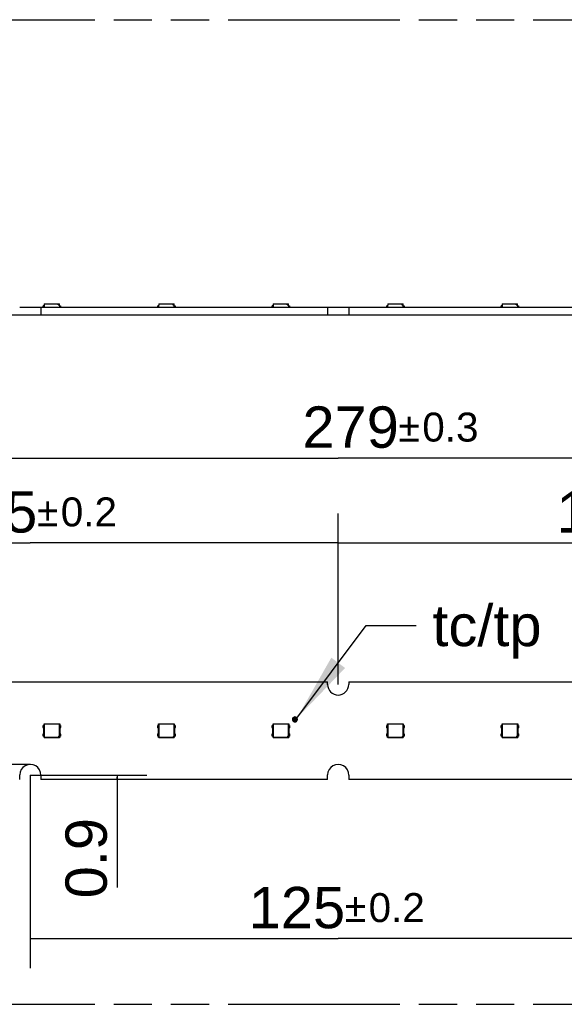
# Model space of a CAD drawing. Header units: millimetres. Extents: x 0 to 210, y 0 to 297.
# Tile 7 of 42: x 86 to 114, y 133 to 183. Entities that reach past the tile are written whole.
import ezdxf
from ezdxf.enums import TextEntityAlignment as Align

# ---------------------------------------------------------------- set-up
doc = ezdxf.new("R2010")
doc.units = ezdxf.units.MM
doc.header["$LTSCALE"] = 19.36
doc.linetypes.add('PHANTOM', pattern=[0.8, 0.45, -0.05, 0.1, -0.05, 0.1, -0.05])
doc.layers.get('0').update_dxf_attribs({"linetype": 'CONTINUOUS'})
for name, color, linetype in [('DEFAULT_3', 7, 'PHANTOM'), ('Z_DIM_2D', 7, 'CONTINUOUS'), ('Z_NOTICE', 7, 'CONTINUOUS')]:
    doc.layers.add(name, color=color, linetype=linetype)
doc.styles.get("Standard").update_dxf_attribs({"font": 'txt', "width": 0.7})
doc.styles.add('TEXTSTYLE_3', font='helveticaneueltw1g-ltcn.otf')
doc.styles.add('TEXTSTYLE_4', font='gdt', dxfattribs={"width": 0.7})
doc.dimstyles.new('DIMSTYLE_1', dxfattribs={"dimtxt": 2.1, "dimasz": 3.5, "dimexe": 1.5, "dimexo": 0, "dimgap": 0.525, "dimtad": 1, "dimdec": 3, "dimlfac": 4, "dimdsep": 46, "dimtxsty": 'TEXTSTYLE_3', "dimblk": '_FILLED', "dimblk1": '_FILLED', "dimblk2": '_FILLED', "dimcen": 0.09, "dimclrt": 5, "dimazin": 2, "dimtol": 1, "dimtp": 0.2, "dimtm": 0.2, "dimtfac": 1, "dimtdec": 3, "dimtofl": 0, "dimtmove": 0, "dimatfit": 3, "dimldrblk": '_FILLED', "dimfxl": 0, "dimtolj": 1, "dimarcsym": 0})
doc.dimstyles.new('DIMSTYLE_5', dxfattribs={"dimtxt": 2.1, "dimasz": 3.5, "dimexe": 1.5, "dimexo": 0, "dimgap": 0.525, "dimtad": 1, "dimdec": 3, "dimlfac": 4, "dimdsep": 46, "dimtxsty": 'TEXTSTYLE_3', "dimblk": '_FILLED', "dimblk1": '_FILLED', "dimblk2": '_FILLED', "dimcen": 0.09, "dimclrt": 5, "dimazin": 2, "dimtol": 1, "dimtp": 0.3, "dimtm": 0.3, "dimtfac": 1, "dimtdec": 3, "dimtofl": 0, "dimtmove": 0, "dimatfit": 3, "dimldrblk": '_FILLED', "dimfxl": 0, "dimtolj": 1, "dimarcsym": 0})
doc.dimstyles.new('DIMSTYLE_7', dxfattribs={"dimtxt": 2.1, "dimasz": 3.5, "dimexe": 1.5, "dimexo": 0, "dimgap": 0.525, "dimtad": 1, "dimlfac": 4, "dimdsep": 46, "dimtxsty": 'TEXTSTYLE_3', "dimblk": '_FILLED', "dimblk1": '_FILLED', "dimblk2": '_FILLED', "dimcen": 0.09, "dimclrt": 5, "dimazin": 2, "dimtp": 0.1, "dimtm": 0.1, "dimtfac": 1, "dimtofl": 0, "dimtmove": 0, "dimatfit": 3, "dimldrblk": '_FILLED', "dimfxl": 0, "dimtolj": 1, "dimarcsym": 0})
doc.dimstyles.get("Standard").update_dxf_attribs({"dimtxt": 3.5, "dimasz": 3.5, "dimexe": 1.5, "dimexo": 0, "dimtad": 1, "dimdsep": 46, "dimtxsty": 'Standard', "dimblk": '_FILLED', "dimblk1": '_FILLED', "dimblk2": '_FILLED', "dimcen": 0.09, "dimclrt": 5, "dimazin": 2, "dimtol": 1, "dimtp": 0.05, "dimtm": 0.05, "dimtfac": 1, "dimtofl": 0, "dimtmove": 0, "dimatfit": 3, "dimldrblk": '_FILLED', "dimfxl": 0, "dimtolj": 1, "dimarcsym": 0})

# ---------------------------------------------------------------- blocks, each defined once
blk = doc.blocks.new('*D3')
at = {"layer": 'Z_DIM_2D', "color": 2, "linetype": 'Continuous', "transparency": 16777216}
for p, q in [((70.925, 148.923), (70.925, 157.61)), ((102.175, 148.923), (102.175, 157.61)), ((70.925, 156.11), (86.55, 156.11)), ((102.175, 156.11), (86.55, 156.11))]:
    blk.add_line(p, q, dxfattribs=at)
at = {"layer": 'Z_DIM_2D', "color": 5, "linetype": 'Continuous', "transparency": 16777216}
for s, height, style, p in [('125', 2.1, 'TEXTSTYLE_3', (84.458, 156.635)), ('`', 1.47, 'TEXTSTYLE_4', (87.432, 156.95)), ('0.2', 1.47, 'TEXTSTYLE_3', (89.523, 156.95))]:
    blk.add_text(s, height=height, dxfattribs=dict(at, style=style)).set_placement(p, align=Align.CENTER)
blk = doc.blocks.new('_FILLED')
at = {"color": 0, "linetype": 'ByBlock'}
blk.add_solid([(0, 0), (-1, 0.125), (-1, -0.125)], dxfattribs=at)
blk = doc.blocks.new('_NONE')
blk = doc.blocks.new('*D4')
at = {"layer": 'Z_DIM_2D', "color": 2, "linetype": 'Continuous', "transparency": 16777216}
for p, q in [((102.175, 148.923), (102.175, 157.61)), ((133.425, 148.923), (133.425, 157.61)), ((102.175, 156.11), (117.8, 156.11)), ((133.425, 156.11), (117.8, 156.11))]:
    blk.add_line(p, q, dxfattribs=at)
at = {"layer": 'Z_DIM_2D', "color": 5, "linetype": 'Continuous', "transparency": 16777216}
for s, height, style, p in [('125', 2.1, 'TEXTSTYLE_3', (115.708, 156.635)), ('`', 1.47, 'TEXTSTYLE_4', (118.682, 156.95)), ('0.2', 1.47, 'TEXTSTYLE_3', (120.773, 156.95))]:
    blk.add_text(s, height=height, dxfattribs=dict(at, style=style)).set_placement(p, align=Align.CENTER)
blk = doc.blocks.new('*D5')
at = {"layer": 'Z_DIM_2D', "color": 2, "linetype": 'Continuous', "transparency": 16777216}
for p, q in [((86.55, 144.323), (86.55, 134.517)), ((117.8, 144.323), (117.8, 134.517)), ((86.55, 136.017), (102.175, 136.017)), ((117.8, 136.017), (102.175, 136.017))]:
    blk.add_line(p, q, dxfattribs=at)
at = {"layer": 'Z_DIM_2D', "color": 5, "linetype": 'Continuous', "transparency": 16777216}
for s, height, style, p in [('125', 2.1, 'TEXTSTYLE_3', (100.083, 136.542)), ('`', 1.47, 'TEXTSTYLE_4', (103.057, 136.857)), ('0.2', 1.47, 'TEXTSTYLE_3', (105.148, 136.857))]:
    blk.add_text(s, height=height, dxfattribs=dict(at, style=style)).set_placement(p, align=Align.CENTER)
blk = doc.blocks.new('*D10')
at = {"layer": 'Z_DIM_2D', "color": 2, "linetype": 'Continuous', "transparency": 16777216}
for p, q in [((86.55, 144.861), (82.749, 144.861)), ((84.249, 144.861), (84.249, 144.479)), ((84.249, 144.098), (84.249, 144.479)), ((84.249, 144.479), (84.249, 137.537))]:
    blk.add_line(p, q, dxfattribs=at)
at = {"layer": 'Z_DIM_2D', "color": 5, "linetype": 'Continuous', "transparency": 16777216}
for s, height, style, p in [('0.2', 1.47, 'TEXTSTYLE_3', (83.409, 143.131)), ('`', 1.47, 'TEXTSTYLE_4', (83.409, 140.662)), ('3', 2.1, 'TEXTSTYLE_3', (83.724, 138.947))]:
    blk.add_text(s, height=height, rotation=90, dxfattribs=dict(at, style=style)).set_placement(p, align=Align.RIGHT)
blk = doc.blocks.new('*D11')
at = {"layer": 'Z_DIM_2D', "color": 2, "linetype": 'Continuous', "transparency": 16777216}
for p, q in [((67.3, 148.298), (67.3, 161.917)), ((137.05, 148.298), (137.05, 161.917)), ((67.3, 160.417), (102.175, 160.417)), ((137.05, 160.417), (102.175, 160.417))]:
    blk.add_line(p, q, dxfattribs=at)
at = {"layer": 'Z_DIM_2D', "color": 5, "linetype": 'Continuous', "transparency": 16777216}
for s, height, style, p in [('279', 2.1, 'TEXTSTYLE_3', (102.809, 160.942)), ('`', 1.47, 'TEXTSTYLE_4', (105.782, 161.257)), ('0.3', 1.47, 'TEXTSTYLE_3', (107.873, 161.257))]:
    blk.add_text(s, height=height, dxfattribs=dict(at, style=style)).set_placement(p, align=Align.CENTER)
blk = doc.blocks.new('*D14')
at = {"layer": 'Z_DIM_2D', "color": 2, "linetype": 'Continuous', "transparency": 16777216}
for p, q in [((86.55, 144.323), (92.458, 144.323)), ((90.958, 144.323), (90.958, 144.211)), ((90.958, 144.098), (90.958, 144.211)), ((90.958, 144.211), (90.958, 138.613))]:
    blk.add_line(p, q, dxfattribs=at)
at = {"layer": 'Z_DIM_2D', "color": 5, "linetype": 'Continuous', "transparency": 16777216, "style": 'TEXTSTYLE_3'}
blk.add_text('0.9', height=2.1, rotation=90, dxfattribs=at).set_placement((90.433, 142.139), align=Align.RIGHT)

msp = doc.modelspace()

# ---------------------------------------------------------------- linework, layer by layer
at = {"color": 6, "linetype": 'Continuous'}
for p, q in [((86.0121, 168.08725), (101.63543, 168.08725)), ((87.08548, 168.08725), (87.08548, 167.68725)), ((87.20765, 168.087), (87.20765, 168.14975)), ((87.24843, 168.14975), (87.20765, 168.14975)), ((87.25367, 168.24975), (87.24515, 168.08725)), ((87.25367, 168.24975), (88.03663, 168.24975)), ((87.96573, 168.19975), (87.95589, 168.24975)), ((87.96573, 168.19975), (88.03925, 168.19975)), ((88.04515, 168.08725), (88.03663, 168.24975)), ((88.04351, 168.14975), (88.08265, 168.14975)), ((88.08265, 168.14975), (88.08265, 168.087)), ((93.02015, 168.087), (93.02015, 168.14975)), ((93.06093, 168.14975), (93.02015, 168.14975)), ((93.06617, 168.24975), (93.05765, 168.08725)), ((93.06617, 168.24975), (93.84913, 168.24975)), ((93.77823, 168.19975), (93.76839, 168.24975)), ((93.77823, 168.19975), (93.85175, 168.19975)), ((93.85765, 168.08725), (93.84913, 168.24975)), ((93.85601, 168.14975), (93.89515, 168.14975)), ((93.89515, 168.14975), (93.89515, 168.087)), ((98.83265, 168.087), (98.83265, 168.14975)), ((98.87343, 168.14975), (98.83265, 168.14975)), ((98.87867, 168.24975), (98.87015, 168.08725)), ((98.87867, 168.24975), (99.66163, 168.24975)), ((99.59073, 168.19975), (99.58089, 168.24975)), ((99.59073, 168.19975), (99.66425, 168.19975)), ((99.67015, 168.08725), (99.66163, 168.24975)), ((99.66851, 168.14975), (99.70765, 168.14975)), ((99.70765, 168.14975), (99.70765, 168.087)), ((101.63543, 168.08725), (101.63543, 167.68725)), ((101.6371, 168.08725), (117.26043, 168.08725)), ((102.71048, 168.08725), (102.71048, 167.68725)), ((104.68593, 168.14975), (104.64515, 168.14975)), ((104.64515, 168.087), (104.64515, 168.14975)), ((104.69117, 168.24975), (104.68265, 168.08725)), ((104.69117, 168.24975), (105.47413, 168.24975)), ((105.40323, 168.19975), (105.39339, 168.24975)), ((105.40323, 168.19975), (105.47675, 168.19975)), ((105.48265, 168.08725), (105.47413, 168.24975)), ((105.48101, 168.14975), (105.52015, 168.14975)), ((105.52015, 168.14975), (105.52015, 168.087)), ((110.49843, 168.14975), (110.45765, 168.14975)), ((110.45765, 168.087), (110.45765, 168.14975)), ((110.50367, 168.24975), (110.49515, 168.08725)), ((110.50367, 168.24975), (111.28663, 168.24975)), ((111.21573, 168.19975), (111.20589, 168.24975)), ((111.21573, 168.19975), (111.28925, 168.19975)), ((111.29515, 168.08725), (111.28663, 168.24975)), ((111.29351, 168.14975), (111.33265, 168.14975)), ((111.33265, 168.14975), (111.33265, 168.087)), ((67.30013, 167.68725), (137.05013, 167.68725)), ((71.46263, 149.04803), (101.63763, 149.04803)), ((101.63763, 148.92303), (101.63763, 149.04803)), ((102.71263, 149.04803), (102.71263, 148.92303)), ((102.71263, 149.04803), (132.88763, 149.04803)), ((87.20765, 146.74034), (87.20765, 146.8446)), ((87.20765, 146.8446), (87.24843, 146.8446)), ((87.22015, 146.70727), (87.22015, 146.43693)), ((87.24515, 146.8446), (87.24515, 146.9221)), ((87.24515, 146.9221), (87.25367, 146.91359)), ((87.24515, 146.9221), (88.04515, 146.9221)), ((87.24843, 146.2996), (87.24843, 146.8446)), ((87.25367, 146.91359), (87.25367, 146.23062)), ((88.03663, 146.91359), (87.25367, 146.91359)), ((88.04515, 146.9221), (88.03663, 146.91359)), ((88.03663, 146.30955), (88.03663, 146.91359)), ((88.04187, 146.2996), (88.04187, 146.8446)), ((88.08265, 146.8446), (88.04351, 146.8446)), ((88.04515, 146.9221), (88.04515, 146.8446)), ((88.07015, 146.43693), (88.07015, 146.70727)), ((88.08265, 146.8446), (88.08265, 146.74034)), ((93.02015, 146.74034), (93.02015, 146.8446)), ((93.02015, 146.8446), (93.06093, 146.8446)), ((93.03265, 146.70727), (93.03265, 146.43693)), ((93.05765, 146.8446), (93.05765, 146.9221)), ((93.05765, 146.9221), (93.06617, 146.91359)), ((93.05765, 146.9221), (93.85765, 146.9221)), ((93.06093, 146.2996), (93.06093, 146.8446)), ((93.06617, 146.91359), (93.06617, 146.23062)), ((93.84913, 146.91359), (93.06617, 146.91359)), ((93.85765, 146.9221), (93.84913, 146.91359)), ((93.84913, 146.30955), (93.84913, 146.91359)), ((93.85437, 146.2996), (93.85437, 146.8446)), ((93.89515, 146.8446), (93.85601, 146.8446)), ((93.85765, 146.9221), (93.85765, 146.8446)), ((93.88265, 146.43693), (93.88265, 146.70727)), ((93.89515, 146.8446), (93.89515, 146.74034)), ((98.83265, 146.74034), (98.83265, 146.8446)), ((98.83265, 146.8446), (98.87343, 146.8446)), ((98.84515, 146.70727), (98.84515, 146.43693)), ((98.87015, 146.8446), (98.87015, 146.9221)), ((98.87015, 146.9221), (98.87867, 146.91359)), ((98.87015, 146.9221), (99.67015, 146.9221)), ((98.87343, 146.2996), (98.87343, 146.8446)), ((98.87867, 146.91359), (98.87867, 146.23062)), ((99.66163, 146.91359), (98.87867, 146.91359)), ((99.67015, 146.9221), (99.66163, 146.91359)), ((99.66163, 146.30955), (99.66163, 146.91359)), ((99.66687, 146.2996), (99.66687, 146.8446)), ((99.70765, 146.8446), (99.66851, 146.8446)), ((99.67015, 146.9221), (99.67015, 146.8446)), ((99.69515, 146.43693), (99.69515, 146.70727)), ((99.70765, 146.8446), (99.70765, 146.74034)), ((104.64515, 146.8446), (104.68593, 146.8446)), ((104.64515, 146.74034), (104.64515, 146.8446)), ((104.65765, 146.70727), (104.65765, 146.43693)), ((104.68265, 146.8446), (104.68265, 146.9221)), ((104.68265, 146.9221), (105.48265, 146.9221)), ((104.68265, 146.9221), (104.69117, 146.91359)), ((104.68593, 146.2996), (104.68593, 146.8446)), ((104.69117, 146.91359), (104.69117, 146.23062)), ((105.47413, 146.91359), (104.69117, 146.91359)), ((105.48265, 146.9221), (105.47413, 146.91359)), ((105.47413, 146.30955), (105.47413, 146.91359)), ((105.47937, 146.2996), (105.47937, 146.8446)), ((105.52015, 146.8446), (105.48101, 146.8446)), ((105.48265, 146.9221), (105.48265, 146.8446)), ((105.50765, 146.43693), (105.50765, 146.70727)), ((105.52015, 146.8446), (105.52015, 146.74034)), ((110.45765, 146.8446), (110.49843, 146.8446)), ((110.45765, 146.74034), (110.45765, 146.8446)), ((110.47015, 146.70727), (110.47015, 146.43693)), ((110.49515, 146.9221), (111.29515, 146.9221)), ((110.49515, 146.9221), (110.50367, 146.91359)), ((110.49515, 146.8446), (110.49515, 146.9221)), ((110.49843, 146.2996), (110.49843, 146.8446)), ((111.28663, 146.91359), (110.50367, 146.91359)), ((110.50367, 146.91359), (110.50367, 146.23062)), ((111.29515, 146.9221), (111.28663, 146.91359)), ((111.28663, 146.30955), (111.28663, 146.91359)), ((111.29187, 146.2996), (111.29187, 146.8446)), ((111.33265, 146.8446), (111.29351, 146.8446)), ((111.29515, 146.9221), (111.29515, 146.8446)), ((111.32015, 146.43693), (111.32015, 146.70727)), ((111.33265, 146.8446), (111.33265, 146.74034)), ((87.20765, 146.2996), (87.20765, 146.40386)), ((87.24843, 146.2996), (87.20765, 146.2996)), ((87.24515, 146.2221), (87.24515, 146.2996)), ((87.25367, 146.23062), (87.24515, 146.2221)), ((88.04515, 146.2221), (87.24515, 146.2221)), ((87.25367, 146.23062), (87.95589, 146.23062)), ((87.95589, 146.23062), (88.03663, 146.31137)), ((87.96573, 146.228), (87.95589, 146.23062)), ((87.96573, 146.228), (88.03925, 146.30152)), ((87.96573, 146.228), (88.03925, 146.228)), ((88.03663, 146.30955), (88.03925, 146.30334)), ((88.03925, 146.228), (88.03925, 146.30152)), ((88.04515, 146.2221), (88.03925, 146.228)), ((88.04351, 146.2996), (88.08265, 146.2996)), ((88.04515, 146.2996), (88.04515, 146.2221)), ((88.08265, 146.40386), (88.08265, 146.2996)), ((93.02015, 146.2996), (93.02015, 146.40386)), ((93.06093, 146.2996), (93.02015, 146.2996)), ((93.05765, 146.2221), (93.05765, 146.2996)), ((93.06617, 146.23062), (93.05765, 146.2221)), ((93.85765, 146.2221), (93.05765, 146.2221)), ((93.06617, 146.23062), (93.76839, 146.23062)), ((93.76839, 146.23062), (93.84913, 146.31137)), ((93.77823, 146.228), (93.76839, 146.23062)), ((93.77823, 146.228), (93.85175, 146.30152)), ((93.77823, 146.228), (93.85175, 146.228)), ((93.84913, 146.30955), (93.85175, 146.30334)), ((93.85175, 146.228), (93.85175, 146.30152)), ((93.85765, 146.2221), (93.85175, 146.228)), ((93.85601, 146.2996), (93.89515, 146.2996)), ((93.85765, 146.2996), (93.85765, 146.2221)), ((93.89515, 146.40386), (93.89515, 146.2996)), ((98.83265, 146.2996), (98.83265, 146.40386)), ((98.87343, 146.2996), (98.83265, 146.2996)), ((98.87015, 146.2221), (98.87015, 146.2996)), ((98.87867, 146.23062), (98.87015, 146.2221)), ((99.67015, 146.2221), (98.87015, 146.2221)), ((98.87867, 146.23062), (99.58089, 146.23062)), ((99.58089, 146.23062), (99.66163, 146.31137)), ((99.59073, 146.228), (99.58089, 146.23062)), ((99.59073, 146.228), (99.66425, 146.30152)), ((99.59073, 146.228), (99.66425, 146.228)), ((99.66163, 146.30955), (99.66425, 146.30334)), ((99.66425, 146.228), (99.66425, 146.30152)), ((99.67015, 146.2221), (99.66425, 146.228)), ((99.66851, 146.2996), (99.70765, 146.2996)), ((99.67015, 146.2996), (99.67015, 146.2221)), ((99.70765, 146.40386), (99.70765, 146.2996)), ((104.64515, 146.2996), (104.64515, 146.40386)), ((104.68593, 146.2996), (104.64515, 146.2996)), ((104.68265, 146.2221), (104.68265, 146.2996)), ((104.69117, 146.23062), (104.68265, 146.2221)), ((105.48265, 146.2221), (104.68265, 146.2221)), ((104.69117, 146.23062), (105.39339, 146.23062)), ((105.39339, 146.23062), (105.47413, 146.31137)), ((105.40323, 146.228), (105.39339, 146.23062)), ((105.40323, 146.228), (105.47675, 146.30152)), ((105.40323, 146.228), (105.47675, 146.228)), ((105.47413, 146.30955), (105.47675, 146.30334)), ((105.47675, 146.228), (105.47675, 146.30152)), ((105.48265, 146.2221), (105.47675, 146.228)), ((105.48101, 146.2996), (105.52015, 146.2996)), ((105.48265, 146.2996), (105.48265, 146.2221)), ((105.52015, 146.40386), (105.52015, 146.2996)), ((110.45765, 146.2996), (110.45765, 146.40386)), ((110.49843, 146.2996), (110.45765, 146.2996)), ((110.49515, 146.2221), (110.49515, 146.2996)), ((110.50367, 146.23062), (110.49515, 146.2221)), ((111.29515, 146.2221), (110.49515, 146.2221)), ((110.50367, 146.23062), (111.20589, 146.23062)), ((111.20589, 146.23062), (111.28663, 146.31137)), ((111.21573, 146.228), (111.20589, 146.23062)), ((111.21573, 146.228), (111.28925, 146.30152)), ((111.21573, 146.228), (111.28925, 146.228)), ((111.28663, 146.30955), (111.28925, 146.30334)), ((111.28925, 146.228), (111.28925, 146.30152)), ((111.29515, 146.2221), (111.28925, 146.228)), ((111.29351, 146.2996), (111.33265, 146.2996)), ((111.29515, 146.2996), (111.29515, 146.2221)), ((111.33265, 146.40386), (111.33265, 146.2996)), ((86.01043, 144.09803), (86.01265, 144.32825)), ((87.0876, 144.31783), (87.08548, 144.09803)), ((101.63543, 144.09803), (87.08548, 144.09803)), ((101.63543, 144.09803), (101.63765, 144.32825)), ((102.7126, 144.31783), (102.71048, 144.09803)), ((117.26043, 144.09803), (102.71048, 144.09803))]:
    msp.add_line(p, q, dxfattribs=at)
for centre, radius, start, end in [((102.17513, 148.92303), 0.5375, 180, 360), ((87.17015, 146.70727), 0.05, 0, 41.409622), ((88.12015, 146.70727), 0.05, 138.590378, 180), ((92.98265, 146.70727), 0.05, 0, 41.409622), ((93.93265, 146.70727), 0.05, 138.590378, 180), ((98.79515, 146.70727), 0.05, 0, 41.409622), ((99.74515, 146.70727), 0.05, 138.590378, 180), ((104.60765, 146.70727), 0.05, 0, 41.409622), ((105.55765, 146.70727), 0.05, 138.590378, 180), ((110.42015, 146.70727), 0.05, 0, 41.409622), ((111.37015, 146.70727), 0.05, 138.590378, 180), ((87.17015, 146.43693), 0.05, 318.590378, 360), ((88.12015, 146.43693), 0.05, 180, 221.409622), ((92.98265, 146.43693), 0.05, 318.590378, 360), ((93.93265, 146.43693), 0.05, 180, 221.409622), ((98.79515, 146.43693), 0.05, 318.590378, 360), ((99.74515, 146.43693), 0.05, 180, 221.409622), ((104.60765, 146.43693), 0.05, 318.590378, 360), ((105.55765, 146.43693), 0.05, 180, 221.409622), ((110.42015, 146.43693), 0.05, 318.590378, 360), ((111.37015, 146.43693), 0.05, 180, 221.409622), ((86.55013, 144.32304), 0.5375, 359.443816, 179.44493), ((102.17513, 144.32304), 0.5375, 359.443816, 179.44493)]:
    msp.add_arc(centre, radius, start, end, dxfattribs=at)
at = {"color": 7, "linetype": 'Continuous'}
for centre, radius, start, end in [((99.98043, 147.14774), 0.10002, 27.287913, 152.88122), ((99.98043, 147.14779), 0.10002, 207.287913, 332.88122), ((99.98043, 147.14776), 0.06249, 229.9682, 309.643672), ((99.98043, 147.14777), 0.06249, 49.9682, 129.643672)]:
    msp.add_arc(centre, radius, start, end, dxfattribs=at)
for points in [[(99.86063, 147.18346), (99.85722, 147.17193), (99.8555, 147.15979), (99.85543, 147.14777)], [(99.85543, 147.14777), (99.85552, 147.13579), (99.85721, 147.1237), (99.86059, 147.11222)], [(99.88043, 147.14777), (99.88057, 147.16339), (99.88428, 147.17943), (99.8914, 147.19334)], [(99.89154, 147.10194), (99.88433, 147.1159), (99.88055, 147.13205), (99.88043, 147.14777)], [(99.96601, 147.18238), (99.97479, 147.18604), (99.98574, 147.18609), (99.99456, 147.1825)], [(99.99485, 147.11315), (99.98606, 147.10949), (99.97511, 147.10945), (99.9663, 147.11303)], [(100.06932, 147.1936), (100.07653, 147.17963), (100.08031, 147.16349), (100.08043, 147.14777)], [(100.08043, 147.14777), (100.08028, 147.13214), (100.07658, 147.1161), (100.06945, 147.1022)], [(100.10022, 147.11207), (100.10363, 147.1236), (100.10535, 147.13574), (100.10543, 147.14777)], [(100.10543, 147.14777), (100.10533, 147.15974), (100.10365, 147.17183), (100.10027, 147.18332)]]:
    msp.add_open_spline(points, degree=3, dxfattribs=at)
for points, knots in [([(99.86059, 147.11222), (99.868, 147.08704), (99.9004, 147.04033), (99.98034, 147.01402), (100.06032, 147.04023), (100.09277, 147.0869), (100.10022, 147.11207)], [0, 0, 0, 0, 0.24999635, 0.49999147, 0.74998776, 1, 1, 1, 1]), ([(100.10027, 147.18332), (100.09286, 147.2085), (100.06045, 147.25521), (99.98051, 147.28152), (99.90053, 147.25531), (99.86808, 147.20863), (99.86063, 147.18346)], [0, 0, 0, 0, 0.24999635, 0.49999147, 0.74998776, 1, 1, 1, 1]), ([(99.94056, 147.19589), (99.93357, 147.1901), (99.92192, 147.17525), (99.91803, 147.15685), (99.91793, 147.14777)], [0, 0, 0, 0, 0.49998673, 1, 1, 1, 1]), ([(99.91793, 147.14777), (99.91804, 147.13875), (99.92185, 147.12049), (99.93333, 147.10571), (99.94023, 147.09991)], [0, 0, 0, 0, 0.50001272, 1, 1, 1, 1]), ([(99.94293, 147.14777), (99.94309, 147.15501), (99.94723, 147.16985), (99.95932, 147.1796), (99.96601, 147.18238)], [0, 0, 0, 0, 0.4999957, 1, 1, 1, 1]), ([(99.9663, 147.11303), (99.95954, 147.11578), (99.9473, 147.12553), (99.94308, 147.14047), (99.94293, 147.14777)], [0, 0, 0, 0, 0.49999336, 1, 1, 1, 1]), ([(99.99456, 147.1825), (100.00132, 147.17975), (100.01355, 147.17), (100.01778, 147.15506), (100.01793, 147.14777)], [0, 0, 0, 0, 0.49999336, 1, 1, 1, 1]), ([(100.01793, 147.14777), (100.01777, 147.14052), (100.01362, 147.12569), (100.00153, 147.11594), (99.99485, 147.11315)], [0, 0, 0, 0, 0.4999957, 1, 1, 1, 1]), ([(100.0203, 147.09964), (100.02729, 147.10544), (100.03894, 147.12028), (100.04282, 147.13868), (100.04293, 147.14777)], [0, 0, 0, 0, 0.49998673, 1, 1, 1, 1]), ([(100.04293, 147.14777), (100.04281, 147.15678), (100.03901, 147.17504), (100.02752, 147.18982), (100.02062, 147.19562)], [0, 0, 0, 0, 0.50001272, 1, 1, 1, 1])]:
    msp.add_open_spline(points, degree=3, knots=knots, dxfattribs=at)
at = {"layer": 'DEFAULT_3', "color": 91, "linetype": 'PHANTOM', "true_color": 0x80ff80}
for p, q in [((50.12864, 182.68), (150.12864, 182.68)), ((50.12864, 132.68), (150.12864, 132.68))]:
    msp.add_line(p, q, dxfattribs=at)

# ---------------------------------------------------------------- texts
at = {"layer": 'Z_NOTICE', "color": 5, "linetype": 'Continuous', "style": 'TEXTSTYLE_3'}
msp.add_text(' tc/tp', height=2.1, dxfattribs=at).set_placement((106.14217, 150.86902))

# ---------------------------------------------------------------- dimensions: what is measured, and where the dimension line sits
at = {"layer": 'Z_DIM_2D', "color": 2, "linetype": 'Continuous'}
for base, p1, p2, dimstyle, picture, middle in [((137.05013, 160.41725), (67.30013, 148.29803), (137.05013, 148.29803), 'DIMSTYLE_5', '*D11', (104.90021, 160.41725)), ((102.17513, 156.10987), (70.92513, 148.92303), (102.17513, 148.92303), 'DIMSTYLE_1', '*D3', (86.55013, 156.10987)), ((133.42513, 156.10987), (102.17513, 148.92303), (133.42513, 148.92303), 'DIMSTYLE_1', '*D4', (117.80013, 156.10987)), ((117.80013, 136.0171), (86.55013, 144.32304), (117.80013, 144.32304), 'DIMSTYLE_1', '*D5', (102.17513, 136.0171))]:
    dim = msp.add_linear_dim(base=base, p1=p1, p2=p2, dimstyle=dimstyle, override={"dimblk1": 'NONE', "dimblk2": 'NONE', "dimsah": 1}, dxfattribs=at)
    dim.commit()
    dim.dimension.update_dxf_attribs({"geometry": picture, "text_midpoint": middle, "dimtype": 160})
for base, p1, p2, dimstyle, picture, middle in [((84.24884, 144.86054), (86.01043, 144.09803), (86.55013, 144.86054), 'DIMSTYLE_1', '*D10', (84.24884, 140.33391)), ((90.95751, 144.32304), (87.08548, 144.09803), (86.55013, 144.32304), 'DIMSTYLE_7', '*D14', (90.95751, 140.37986))]:
    dim = msp.add_linear_dim(base=base, p1=p1, p2=p2, angle=90, dimstyle=dimstyle, override={"dimblk1": 'NONE', "dimblk2": 'NONE', "dimsah": 1}, dxfattribs=at)
    dim.commit()
    dim.dimension.update_dxf_attribs({"geometry": picture, "text_midpoint": middle, "dimtype": 160})

# ---------------------------------------------------------------- leaders
at = {"layer": 'Z_NOTICE', "color": 2, "linetype": 'Continuous'}
msp.add_leader([(100.08536, 147.2157), (103.59517, 151.91902), (106.14217, 151.91902)], dimstyle='Standard', override={"dimtad": 0}, dxfattribs=at)

doc.saveas('drawing.dxf')
